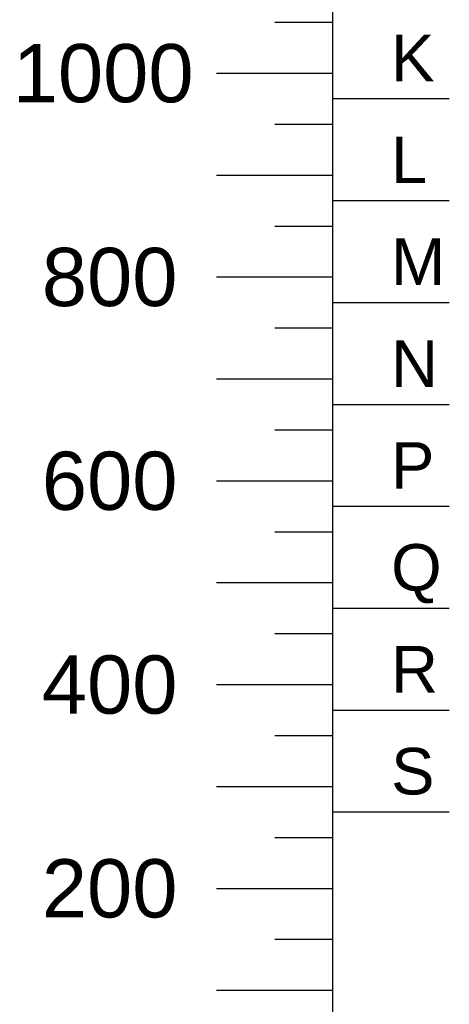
# Model space of a CAD drawing. Header units: millimetres. Extents: x 449515 to 838834, y -400723 to -307130.
# Tile 13 of 38: x 824480 to 828698, y -327268 to -317605. Entities that reach past the tile are written whole.
import ezdxf

# ---------------------------------------------------------------- set-up
doc = ezdxf.new("R2010")
doc.units = ezdxf.units.MM
doc.header["$LTSCALE"] = 25.4
doc.styles.get("Standard").update_dxf_attribs({"font": 'arial.ttf'})

# ---------------------------------------------------------------- blocks, each defined once
blk = doc.blocks.new('skala')
at = {"color": 0}
for p, q in [((0, 130), (0, 340)), ((0, 130), (0, 340)), ((0, 130), (0, 340)), ((0, 130), (0, 340)), ((-5.714, 235), (0, 235)), ((-5.714, 235), (0, 235)), ((-5.714, 235), (0, 235)), ((-5.714, 235), (0, 235)), ((-11.429, 230), (0, 230)), ((-11.429, 230), (0, 230)), ((-11.429, 230), (0, 230)), ((-11.429, 230), (0, 230)), ((0, 227.5), (11.429, 227.5)), ((0, 227.5), (11.429, 227.5)), ((0, 227.5), (11.429, 227.5)), ((0, 227.5), (11.429, 227.5)), ((-5.714, 225), (0, 225)), ((-5.714, 225), (0, 225)), ((-5.714, 225), (0, 225)), ((-5.714, 225), (0, 225)), ((-11.429, 220), (0, 220)), ((-11.429, 220), (0, 220)), ((-11.429, 220), (0, 220)), ((-11.429, 220), (0, 220)), ((0, 217.5), (11.429, 217.5)), ((0, 217.5), (11.429, 217.5)), ((0, 217.5), (11.429, 217.5)), ((0, 217.5), (11.429, 217.5)), ((-5.714, 215), (0, 215)), ((-5.714, 215), (0, 215)), ((-5.714, 215), (0, 215)), ((-5.714, 215), (0, 215)), ((-11.429, 210), (0, 210)), ((-11.429, 210), (0, 210)), ((-11.429, 210), (0, 210)), ((-11.429, 210), (0, 210)), ((0, 207.5), (11.429, 207.5)), ((0, 207.5), (11.429, 207.5)), ((0, 207.5), (11.429, 207.5)), ((0, 207.5), (11.429, 207.5)), ((-5.714, 205), (0, 205)), ((-5.714, 205), (0, 205)), ((-5.714, 205), (0, 205)), ((-5.714, 205), (0, 205)), ((-11.429, 200), (0, 200)), ((-11.429, 200), (0, 200)), ((-11.429, 200), (0, 200)), ((-11.429, 200), (0, 200)), ((0, 197.5), (11.429, 197.5)), ((0, 197.5), (11.429, 197.5)), ((0, 197.5), (11.429, 197.5)), ((0, 197.5), (11.429, 197.5)), ((-5.714, 195), (0, 195)), ((-5.714, 195), (0, 195)), ((-5.714, 195), (0, 195)), ((-5.714, 195), (0, 195)), ((-11.429, 190), (0, 190)), ((-11.429, 190), (0, 190)), ((-11.429, 190), (0, 190)), ((-11.429, 190), (0, 190)), ((0, 187.5), (11.429, 187.5)), ((0, 187.5), (11.429, 187.5)), ((0, 187.5), (11.429, 187.5)), ((0, 187.5), (11.429, 187.5)), ((-5.714, 185), (0, 185)), ((-5.714, 185), (0, 185)), ((-5.714, 185), (0, 185)), ((-5.714, 185), (0, 185)), ((-11.429, 180), (0, 180)), ((-11.429, 180), (0, 180)), ((-11.429, 180), (0, 180)), ((-11.429, 180), (0, 180)), ((0, 177.5), (11.429, 177.5)), ((0, 177.5), (11.429, 177.5)), ((0, 177.5), (11.429, 177.5)), ((0, 177.5), (11.429, 177.5)), ((-5.714, 175), (0, 175)), ((-5.714, 175), (0, 175)), ((-5.714, 175), (0, 175)), ((-5.714, 175), (0, 175)), ((-11.429, 170), (0, 170)), ((-11.429, 170), (0, 170)), ((-11.429, 170), (0, 170)), ((-11.429, 170), (0, 170)), ((0, 167.5), (11.429, 167.5)), ((0, 167.5), (11.429, 167.5)), ((0, 167.5), (11.429, 167.5)), ((0, 167.5), (11.429, 167.5)), ((-5.714, 165), (0, 165)), ((-5.714, 165), (0, 165)), ((-5.714, 165), (0, 165)), ((-5.714, 165), (0, 165)), ((-11.429, 160), (0, 160)), ((-11.429, 160), (0, 160)), ((-11.429, 160), (0, 160)), ((-11.429, 160), (0, 160)), ((0, 157.5), (11.429, 157.5)), ((0, 157.5), (11.429, 157.5)), ((0, 157.5), (11.429, 157.5)), ((0, 157.5), (11.429, 157.5)), ((-5.714, 155), (0, 155)), ((-5.714, 155), (0, 155)), ((-5.714, 155), (0, 155)), ((-5.714, 155), (0, 155)), ((-11.429, 150), (0, 150)), ((-11.429, 150), (0, 150)), ((-11.429, 150), (0, 150)), ((-11.429, 150), (0, 150)), ((-5.714, 145), (0, 145)), ((-5.714, 145), (0, 145)), ((-5.714, 145), (0, 145)), ((-5.714, 145), (0, 145)), ((-11.429, 140), (0, 140)), ((-11.429, 140), (0, 140)), ((-11.429, 140), (0, 140)), ((-11.429, 140), (0, 140))]:
    blk.add_line(p, q, dxfattribs=at)
for s, height, p in [('1000', 5.7143, (-31.429, 227.143)), ('1000', 5.7143, (-31.429, 227.143)), ('1000', 5.7143, (-31.429, 227.143)), ('1000', 5.7143, (-31.429, 227.143)), ('K', 4.571, (5.714, 229.214)), ('K', 4.571, (5.714, 229.214)), ('K', 4.571, (5.714, 229.214)), ('K', 4.571, (5.714, 229.214)), ('L', 4.571, (5.714, 219.214)), ('L', 4.571, (5.714, 219.214)), ('L', 4.571, (5.714, 219.214)), ('L', 4.571, (5.714, 219.214)), ('M', 4.571, (5.714, 209.214)), ('M', 4.571, (5.714, 209.214)), ('M', 4.571, (5.714, 209.214)), ('M', 4.571, (5.714, 209.214)), ('800', 5.7143, (-28.571, 207.143)), ('800', 5.7143, (-28.571, 207.143)), ('800', 5.7143, (-28.571, 207.143)), ('800', 5.7143, (-28.571, 207.143)), ('N', 4.571, (5.714, 199.214)), ('N', 4.571, (5.714, 199.214)), ('N', 4.571, (5.714, 199.214)), ('N', 4.571, (5.714, 199.214)), ('P', 4.571, (5.714, 189.214)), ('P', 4.571, (5.714, 189.214)), ('P', 4.571, (5.714, 189.214)), ('P', 4.571, (5.714, 189.214)), ('600', 5.7143, (-28.571, 187.143)), ('600', 5.7143, (-28.571, 187.143)), ('600', 5.7143, (-28.571, 187.143)), ('600', 5.7143, (-28.571, 187.143)), ('Q', 4.571, (5.714, 179.214)), ('Q', 4.571, (5.714, 179.214)), ('Q', 4.571, (5.714, 179.214)), ('Q', 4.571, (5.714, 179.214)), ('R', 4.571, (5.714, 169.214)), ('R', 4.571, (5.714, 169.214)), ('R', 4.571, (5.714, 169.214)), ('R', 4.571, (5.714, 169.214)), ('400', 5.7143, (-28.571, 167.143)), ('400', 5.7143, (-28.571, 167.143)), ('400', 5.7143, (-28.571, 167.143)), ('400', 5.7143, (-28.571, 167.143)), ('S', 4.571, (5.714, 159.214)), ('S', 4.571, (5.714, 159.214)), ('S', 4.571, (5.714, 159.214)), ('S', 4.571, (5.714, 159.214)), ('200', 5.7143, (-28.571, 147.143)), ('200', 5.7143, (-28.571, 147.143)), ('200', 5.7143, (-28.571, 147.143)), ('200', 5.7143, (-28.571, 147.143))]:
    blk.add_text(s, height=height, dxfattribs=at).set_placement(p)

msp = doc.modelspace()

# ---------------------------------------------------------------- block references
at = {"xscale": 100, "yscale": 100, "zscale": 100}
msp.add_blockref('skala', (827554.6889, -341130.1288, -200), dxfattribs=at)

doc.saveas('drawing.dxf')
